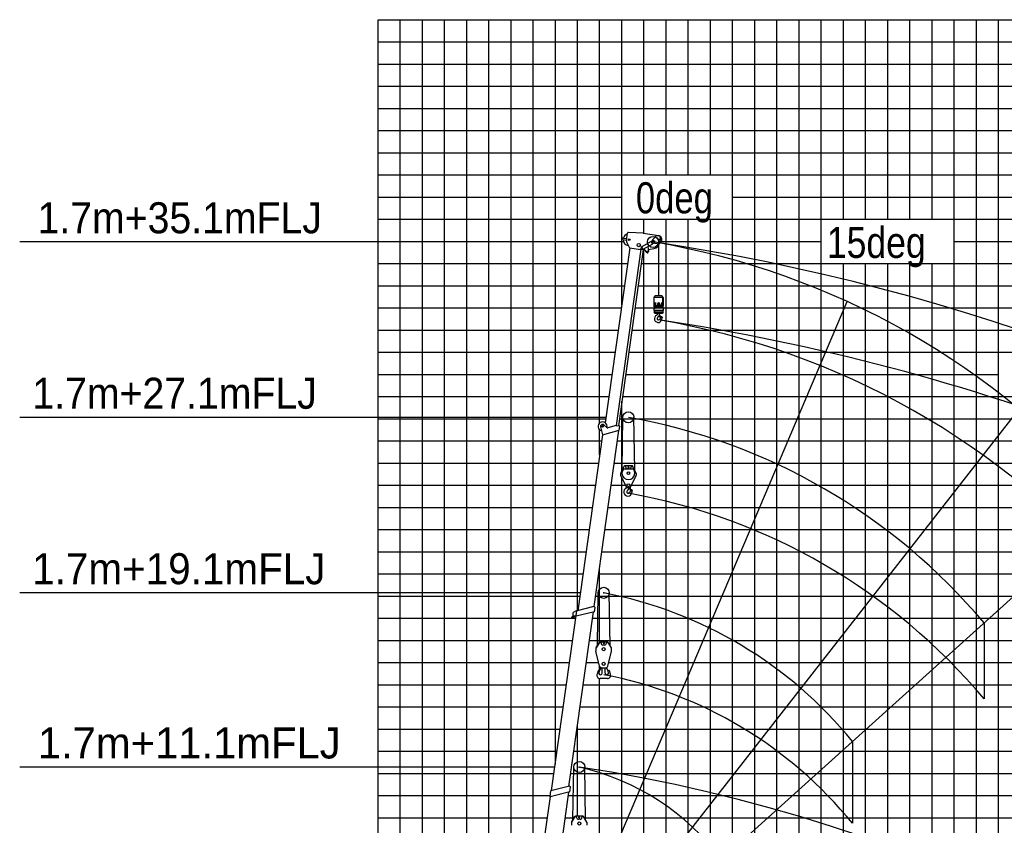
# Model space of a CAD drawing. Extents: x -390590 to 48051, y -92424 to 51651.
# Tile 23 of 37: x -229691 to -185265, y -4567 to 31771. Entities that reach past the tile are written whole.
import ezdxf

# ---------------------------------------------------------------- set-up
doc = ezdxf.new("R2010")
doc.units = 0
doc.layers.get('0').update_dxf_attribs({"linetype": 'CONTINUOUS'})

msp = doc.modelspace()

# ---------------------------------------------------------------- linework, layer by layer
at = {"color": 14, "linetype": 'Continuous'}
for p, q in [((-213522.596892, 31771.197759), (-123522.596892, 31771.197759)), ((-213522.596892, -58949.073282), (-213522.596892, 31771.197759)), ((-208522.596892, -15228.802241), (-208522.596892, 31771.197759)), ((-203522.596892, 13581.500031), (-203522.596892, 31771.197759)), ((-198522.596892, 24771.197759), (-198522.596892, 31771.197759)), ((-193522.596892, -78228.802241), (-193522.596892, 31771.197759)), ((-188522.596892, 22771.197759), (-188522.596892, 31771.197759)), ((-213522.596892, 26771.197759), (-123522.596892, 26771.197759)), ((-198522.596892, -78228.802241), (-198522.596892, 22771.197759)), ((-213522.596892, 21771.197759), (-202450.613865, 21771.197759)), ((-200746.243876, 21771.197759), (-193522.596892, 21771.197759)), ((-187522.596892, 21771.197759), (-123522.596892, 21771.197759)), ((-188522.596892, -78228.802241), (-188522.596892, 20771.197759)), ((-213522.596892, 16771.197759), (-202823.827622, 16771.197759)), ((-202212.485402, 16771.197759), (-123522.596892, 16771.197759)), ((-203522.596892, 12140.856095), (-203522.596892, 13273.227837)), ((-213522.596892, 11771.197759), (-203574.54022, 11771.197759)), ((-202861.102058, 11771.197759), (-179522.596892, 11771.197759)), ((-213522.596892, 6771.197759), (-204277.125859, 6771.197759)), ((-203563.806266, 6771.197759), (-123522.596892, 6771.197759)), ((-203522.596892, 3698.654363), (-203522.596892, 7064.417678)), ((-203522.596892, 2426.600873), (-203522.596892, 2598.357501)), ((-203522.596892, -78228.802241), (-203522.596892, 2056.737814)), ((-213522.596892, 1771.197759), (-205019.016371, 1771.197759)), ((-204265.428752, 1771.197759), (-123522.596892, 1771.197759)), ((-213522.596892, -3228.802241), (-205741.965917, -3228.802241)), ((-204929.886513, -3228.802241), (-123522.596892, -3228.802241))]:
    msp.add_line(p, q, dxfattribs=at)
at = {"color": 252, "linetype": 'Continuous'}
for p, q in [((-212522.596892, -15228.802241), (-212522.596892, 31771.197759)), ((-211522.596892, -15228.802241), (-211522.596892, 31771.197759)), ((-210522.596892, -15228.802241), (-210522.596892, 31771.197759)), ((-209522.596892, -15228.802241), (-209522.596892, 31771.197759)), ((-207522.596892, -17449.621214), (-207522.596892, 31771.197759)), ((-206522.596892, -8783.279976), (-206522.596892, 31771.197759)), ((-205522.596892, -1811.963657), (-205522.596892, 31771.197759)), ((-204522.596892, 5110.267757), (-204522.596892, 31771.197759)), ((-202522.596892, 18914.927387), (-202522.596892, 31771.197759)), ((-201522.596892, 24771.197759), (-201522.596892, 31771.197759)), ((-200522.596892, 24771.197759), (-200522.596892, 31771.197759)), ((-199522.596892, 24771.197759), (-199522.596892, 31771.197759)), ((-197522.596892, -78228.802241), (-197522.596892, 31771.197759)), ((-196522.596892, -78228.802241), (-196522.596892, 31771.197759)), ((-195522.596892, -78228.802241), (-195522.596892, 31771.197759)), ((-194522.596892, -78228.802241), (-194522.596892, 31771.197759)), ((-192522.596892, 22771.197759), (-192522.596892, 31771.197759)), ((-191522.596892, 22771.197759), (-191522.596892, 31771.197759)), ((-190522.596892, 22771.197759), (-190522.596892, 31771.197759)), ((-189522.596892, 22771.197759), (-189522.596892, 31771.197759)), ((-187522.596892, -78228.802241), (-187522.596892, 31771.197759)), ((-186522.596892, -78228.802241), (-186522.596892, 31771.197759)), ((-185522.596892, -78228.802241), (-185522.596892, 31771.197759)), ((-213522.596892, 30771.197759), (-123522.596892, 30771.197759)), ((-213522.596892, 29771.197759), (-123522.596892, 29771.197759)), ((-213522.596892, 28771.197759), (-123522.596892, 28771.197759)), ((-213522.596892, 27771.197759), (-123522.596892, 27771.197759)), ((-213522.596892, 25771.197759), (-123522.596892, 25771.197759)), ((-213522.596892, 24771.197759), (-123522.596892, 24771.197759)), ((-213522.596892, 23771.197759), (-202522.596892, 23771.197759)), ((-197522.596892, 23771.197759), (-123522.596892, 23771.197759)), ((-213522.596892, 22771.197759), (-123522.596892, 22771.197759)), ((-201522.596892, 22133.087426), (-201522.596892, 22771.197759)), ((-200522.596892, -78228.802241), (-200522.596892, 22771.197759)), ((-199522.596892, -78228.802241), (-199522.596892, 22771.197759)), ((-201522.596892, -78228.802241), (-201522.596892, 21386.567887)), ((-213522.596892, 20771.197759), (-202261.759111, 20771.197759)), ((-201650.416891, 20771.197759), (-123522.596892, 20771.197759)), ((-192522.596892, -78228.802241), (-192522.596892, 20771.197759)), ((-191522.596892, -78228.802241), (-191522.596892, 20771.197759)), ((-190522.596892, -78228.802241), (-190522.596892, 20771.197759)), ((-189522.596892, -78228.802241), (-189522.596892, 20771.197759)), ((-213522.596892, 19771.197759), (-202402.276239, 19771.197759)), ((-201790.934019, 19771.197759), (-123522.596892, 19771.197759)), ((-213522.596892, 18771.197759), (-202542.793366, 18771.197759)), ((-201931.451146, 18771.197759), (-201064.22896, 18771.197759)), ((-200664.243517, 18771.197759), (-123522.596892, 18771.197759)), ((-213522.596892, 17771.197759), (-202683.310494, 17771.197759)), ((-202071.968274, 17771.197759), (-123522.596892, 17771.197759)), ((-213522.596892, 15771.197759), (-202964.34475, 15771.197759)), ((-202353.00253, 15771.197759), (-185522.596892, 15771.197759)), ((-213522.596892, 14771.197759), (-203104.861878, 14771.197759)), ((-202493.519658, 14771.197759), (-123522.596892, 14771.197759)), ((-202522.596892, 11452.84712), (-202522.596892, 14564.267581)), ((-213522.596892, 13771.197759), (-203245.379006, 13771.197759)), ((-202634.036786, 13771.197759), (-123522.596892, 13771.197759)), ((-213522.596892, 12771.197759), (-203434.023092, 12771.197759)), ((-202720.561217, 12771.197759), (-123522.596892, 12771.197759)), ((-202522.596892, -78228.802241), (-202522.596892, 11109.166238)), ((-213522.596892, 10771.197759), (-203715.057347, 10771.197759)), ((-203001.6429, 10771.197759), (-202359.64719, 10771.197759)), ((-202093.340591, 10771.197759), (-123522.596892, 10771.197759)), ((-213522.596892, 9771.197759), (-203855.574475, 9771.197759)), ((-203142.183741, 9771.197759), (-123522.596892, 9771.197759)), ((-213522.596892, 8771.197759), (-203996.091603, 8771.197759)), ((-203282.724583, 8771.197759), (-123522.596892, 8771.197759)), ((-213522.596892, 7771.197759), (-204136.608731, 7771.197759)), ((-203423.265425, 7771.197759), (-123522.596892, 7771.197759)), ((-213522.596892, 5771.197759), (-204417.642987, 5771.197759)), ((-203704.347108, 5771.197759), (-123522.596892, 5771.197759)), ((-213522.596892, 4771.197759), (-204597.393846, 4771.197759)), ((-203843.806228, 4771.197759), (-123522.596892, 4771.197759)), ((-213522.596892, 3771.197759), (-204737.934688, 3771.197759)), ((-203984.347069, 3771.197759), (-123522.596892, 3771.197759)), ((-213522.596892, 2771.197759), (-204878.47553, 2771.197759)), ((-204124.887911, 2771.197759), (-203564.078673, 2771.197759)), ((-203113.449353, 2771.197759), (-123522.596892, 2771.197759)), ((-213522.596892, 771.197759), (-205159.557213, 771.197759)), ((-204405.969594, 771.197759), (-123522.596892, 771.197759)), ((-213522.596892, -228.802241), (-205300.098054, -228.802241)), ((-204546.510435, -228.802241), (-123522.596892, -228.802241)), ((-204522.596892, -4159.240465), (-204522.596892, -58.648546)), ((-213522.596892, -1228.802241), (-205440.638896, -1228.802241)), ((-204687.051277, -1228.802241), (-123522.596892, -1228.802241)), ((-213522.596892, -2228.802241), (-205581.179737, -2228.802241)), ((-204827.592119, -2228.802241), (-123522.596892, -2228.802241)), ((-213522.596892, -4228.802241), (-205882.506758, -4228.802241)), ((-205070.427354, -4228.802241), (-204688.578567, -4228.802241)), ((-204212.187354, -4228.802241), (-123522.596892, -4228.802241))]:
    msp.add_line(p, q, dxfattribs=at)
at = {"color": 15, "linetype": 'Continuous'}
for p, q in [((-202484.465801, 21857.154161), (-202312.824259, 21833.035584)), ((-202475.42525, 21921.456817), (-202303.788539, 21897.338919)), ((-202315.649318, 21812.929415), (-202270.241115, 22136.025553)), ((-201563.671887, 22138.856438), (-202217.722029, 22178.929714)), ((-201632.395284, 21530.076492), (-201186.992022, 21781.334637)), ((-201563.670146, 22138.858922), (-200851.397105, 22038.77236)), ((-201184.537833, 21776.984117), (-201186.992022, 21781.334637)), ((-201132.884702, 21846.144934), (-201136.469125, 21820.636141)), ((-201132.886917, 21846.143293), (-200953.917002, 22038.042828)), ((-200953.917226, 22038.04596), (-200939.420959, 22036.008986)), ((-200939.420959, 22036.008986), (-200928.554193, 22034.482019)), ((-200928.554193, 22034.482019), (-200853.482272, 22023.933129)), ((-200798.214657, 21950.594074), (-200837.972367, 21667.655536)), ((-200783.375425, 21948.508908), (-200817.433139, 21706.134799)), ((-202162.651156, 21476.506474), (-203270.880882, 13589.711872)), ((-201664.240626, 21426.647568), (-202782.866876, 13465.865367)), ((-201560.365978, 21412.051401), (-202678.710429, 13453.274643)), ((-202300.869053, 21724.231556), (-202176.030928, 21478.385266)), ((-202176.030885, 21478.386555), (-201667.020848, 21406.861927)), ((-201674.464653, 21428.082721), (-201673.212595, 21436.990066)), ((-201674.462091, 21428.083375), (-201554.951787, 21411.28575)), ((-201673.210671, 21436.986869), (-201553.700367, 21420.189243)), ((-201632.393283, 21530.078654), (-201666.154427, 21436.475119)), ((-201573.280169, 21429.06024), (-201625.858293, 21522.26505)), ((-201563.146199, 21392.265759), (-201518.155119, 21385.943742)), ((-201559.413402, 21420.995037), (-201122.694187, 21667.354391)), ((-201554.953163, 21411.287829), (-201553.701856, 21420.191339)), ((-201535.990044, 21434.202852), (-201411.027172, 21277.634552)), ((-201518.157235, 21385.938917), (-201499.885288, 21388.60833)), ((-201353.271379, 21537.282632), (-201322.512878, 21315.661911)), ((-201337.001616, 21412.404574), (-201070.891291, 21451.281561)), ((-201122.694187, 21667.354391), (-201125.637297, 21672.571617)), ((-201044.255439, 21717.830907), (-201047.175215, 21697.052119)), ((-201047.175215, 21697.052119), (-200837.972367, 21667.655536)), ((-203479.082358, 13406.611423), (-203394.655262, 13051.36327)), ((-203332.699575, 13495.394792), (-203198.640989, 13379.394527)), ((-202777.717035, 13467.213876), (-203153.355317, 13368.851324)), ((-202777.704366, 13467.187335), (-202634.138178, 13447.010422)), ((-202636.786766, 13249.658119), (-202613.012482, 13418.820929)), ((-202612.984708, 13418.847892), (-202634.168763, 13446.990461)), ((-203394.657193, 13051.347943), (-204510.076161, 5113.390592)), ((-203770.885225, 5297.754477), (-202653.945512, 13245.193105)), ((-203394.38926, 13051.420621), (-202636.742519, 13249.683849)), ((-205690.038482, -3003.372414), (-204550.336706, 5106.026698)), ((-204909.53059, -2811.82473), (-203803.50468, 5057.958158)), ((-204723.035294, 4888.707474), (-204785.647745, 4821.592811)), ((-204723.586835, 4878.164013), (-204715.734828, 5027.374549)), ((-204575.763534, 5104.551209), (-204715.735845, 5027.374026)), ((-203757.569122, 5069.414642), (-204584.467571, 4863.175355)), ((-204575.763034, 5104.555143), (-204551.030982, 5101.079866)), ((-204550.335927, 5106.026276), (-204543.428342, 5105.055642)), ((-203780.299347, 5295.406472), (-204543.474848, 5105.060522)), ((-203780.35807, 5295.438433), (-203751.640968, 5291.402508)), ((-203757.636599, 5069.463671), (-203730.409545, 5263.194216)), ((-203751.628883, 5291.389956), (-203730.364246, 5263.174954)), ((-204785.6441, 4821.592314), (-204787.19906, 4792.043647)), ((-204787.19906, 4792.043647), (-204727.341821, 4788.893739)), ((-204647.889396, 4874.065847), (-204727.345044, 4788.89686)), ((-204583.422348, 4870.576776), (-204723.589319, 4878.166913)), ((-204699.581172, 4818.657071), (-204668.22044, 4819.311497)), ((-204666.946113, 4853.637435), (-204666.272198, 4821.342783)), ((-205816.247238, -9535.586194), (-204907.352568, -3068.464896)), ((-205758.825043, -3277.260367), (-205721.391748, -3010.908643)), ((-204862.302052, -3057.395477), (-205758.7386, -3277.393693)), ((-204887.55599, -2806.431852), (-205721.319167, -3011.049136)), ((-204887.626367, -2806.309011), (-204852.991948, -2811.176561)), ((-204862.375235, -3057.254866), (-204831.749042, -2839.338194)), ((-204853.005632, -2811.309565), (-204831.748889, -2839.487755)), ((-207077.124859, -12728.95129), (-205748.441375, -3274.877516))]:
    msp.add_line(p, q, dxfattribs=at)
at = {"color": 7, "linetype": 'Continuous'}
for p, q in [((-202442.524515, 21747.836665), (-229690.837847, 21747.836665)), ((-203236.609833, 13833.604189), (-229690.837847, 13833.604189)), ((-204396.821734, 5919.373665), (-229690.837847, 5919.373665)), ((-205540.673026, -1940.582031), (-229690.837847, -1940.582031))]:
    msp.add_line(p, q, dxfattribs=at)
at = {"color": 151, "linetype": 'Continuous'}
for p, q in [((-200864.229113, 21582.009094), (-200864.229113, 19319.11792)), ((-205858.243338, -12738.466801), (-192359.889895, 19061.661092)), ((-205867.979289, -13021.705793), (-184599.092351, 14201.22807)), ((-202511.299985, 11478.453486), (-202476.212465, 13837.31875)), ((-201941.166314, 11447.542087), (-201976.767285, 13837.324347)), ((-205915.260511, -13204.941749), (-180242.2829, 9911.111121)), ((-203623.131983, 3565.006374), (-203590.38894, 5922.867941)), ((-203053.99007, 3540.783925), (-203089.066233, 5923.050157)), ((-186181.503862, 4563.412547), (-186181.503862, 1137.259905)), ((-204727.776881, -4294.949322), (-204695.033838, -1937.087755)), ((-204158.634968, -4319.171771), (-204193.711131, -1936.905539))]:
    msp.add_line(p, q, dxfattribs=at)
at = {"color": 168, "linetype": 'Continuous'}
for p, q in [((-201067.436639, 19234.650242), (-201062.436319, 19239.65058)), ((-201067.429155, 18869.121094), (-201067.429155, 19234.618652)), ((-200666.045275, 19239.617187), (-201062.429155, 19239.617187)), ((-201059.244167, 19244.124093), (-201016.520178, 19318.124234)), ((-201051.452898, 19239.625803), (-201059.244167, 19244.124093)), ((-200713.69652, 19319.11792), (-201014.771517, 19319.11792)), ((-200711.98681, 19318.150432), (-200669.26099, 19244.14712)), ((-200682.448701, 19237.658266), (-200680.449626, 19239.657383)), ((-200682.439318, 19237.617676), (-200682.439318, 18869.121094)), ((-200669.26099, 19244.14712), (-200677.053316, 19239.64822)), ((-200666.055859, 19239.658801), (-200661.054676, 19234.6576)), ((-200661.042833, 19234.618652), (-200661.042833, 18869.121094)), ((-200916.229036, 18869.121094), (-201067.429155, 18869.121094)), ((-201058.257364, 18869.15583), (-201064.257093, 18863.156151)), ((-201059.248787, 18819.148469), (-201064.251845, 18814.14569)), ((-201060.249243, 18762.147713), (-201064.247433, 18766.145905)), ((-201064.245139, 18758.147982), (-201060.246948, 18762.146174)), ((-201059.237341, 18839.158555), (-201064.240266, 18844.161468)), ((-201064.22896, 18656.128418), (-201064.22896, 18758.123047)), ((-201064.228472, 18863.122559), (-201064.228472, 18844.124023)), ((-201064.228472, 18814.124023), (-201064.228472, 18766.124268)), ((-201060.235308, 18762.123535), (-201013.735949, 18762.123535)), ((-200668.221025, 18762.12207), (-201060.228228, 18762.12207)), ((-201059.22896, 18819.122314), (-201059.22896, 18839.121582)), ((-200669.30092, 18839.121582), (-201059.22896, 18839.121582)), ((-200669.241075, 18819.122314), (-201059.22896, 18819.122314)), ((-201007.913607, 18889.123535), (-201007.913607, 19009.123047)), ((-200992.781359, 18889.123535), (-200992.781359, 19009.123047)), ((-200914.229525, 18946.124268), (-200914.229525, 18873.123779)), ((-200814.233568, 18881.125488), (-200914.229525, 18881.125488)), ((-200814.233568, 18873.123779), (-200914.229525, 18873.123779)), ((-200914.229113, 18872.120361), (-200914.229113, 18871.124268)), ((-200814.233568, 18946.124268), (-200814.233568, 18873.123779)), ((-200814.233568, 18872.120361), (-200814.233568, 18871.124268)), ((-200661.042833, 18869.121094), (-200812.234056, 18869.121094)), ((-200735.681383, 19009.123047), (-200735.681383, 18889.123535)), ((-200664.241774, 18863.153382), (-200670.242539, 18869.154098)), ((-200664.259616, 18844.162928), (-200669.259952, 18839.162605)), ((-200664.246742, 18814.165961), (-200669.249801, 18819.16874)), ((-200669.241075, 18839.121582), (-200669.241075, 18819.122314)), ((-200664.252557, 18766.150607), (-200668.253337, 18762.149824)), ((-200668.250949, 18762.151894), (-200664.251032, 18758.151976)), ((-200664.243517, 18844.124023), (-200664.243517, 18863.122559)), ((-200664.243517, 18766.124268), (-200664.243517, 18814.124023)), ((-200664.243517, 18758.123047), (-200664.243517, 18656.128418)), ((-201064.244421, 18656.16106), (-201060.242767, 18652.159425)), ((-201024.236556, 18516.16344), (-201064.238378, 18576.166255)), ((-201060.239806, 18652.154837), (-201064.23799, 18648.156636)), ((-201064.22896, 18648.126221), (-201064.22896, 18576.12915)), ((-201060.235308, 18652.127685), (-201013.735949, 18652.127685)), ((-200668.219347, 18652.125244), (-201060.229204, 18652.125244)), ((-200664.412279, 18576.12915), (-201056.369341, 18576.12915)), ((-200864.229113, 18516.12915), (-201024.229113, 18516.12915)), ((-200909.228701, 18516.12915), (-200909.228701, 18501.99585)), ((-200871.781347, 18371.969888), (-200908.431436, 18335.319799)), ((-200704.241076, 18516.12915), (-200864.229113, 18516.12915)), ((-200824.386082, 18416.60844), (-200841.873622, 18406.512007)), ((-200828.572987, 18427.553255), (-200790.161095, 18327.184168)), ((-200804.754222, 18444.520425), (-200821.363505, 18440.897801)), ((-200819.22954, 18516.12915), (-200819.22954, 18499.073486)), ((-200809.150622, 18443.561533), (-200783.152698, 18324.364265)), ((-200804.754222, 18444.520425), (-200778.756299, 18325.323157)), ((-200778.756299, 18325.323157), (-200784.425748, 18324.086602)), ((-200664.35339, 18576.21759), (-200704.352707, 18516.218534)), ((-200664.26828, 18648.174206), (-200668.269053, 18652.174996)), ((-200668.266005, 18652.170913), (-200664.265042, 18656.171857)), ((-200664.243517, 18576.12915), (-200664.243517, 18648.126221))]:
    msp.add_line(p, q, dxfattribs=at)
at = {"color": 224, "linetype": 'Continuous'}
for p, q in [((-202473.80125, 11563.450602), (-202574.71128, 11334.721145)), ((-202434.38841, 11623.057847), (-202573.941858, 11306.736624)), ((-202473.80125, 11563.450602), (-202462.822682, 11558.607118)), ((-202046.047572, 11640.945204), (-202406.938838, 11640.945204)), ((-202346.492976, 11585.945204), (-202346.492976, 11640.945204)), ((-202106.493282, 11640.945204), (-202106.493282, 11585.945204)), ((-201879.046105, 11306.736405), (-202018.599503, 11623.057517)), ((-202576.492976, 11294.622083), (-202576.492976, 11227.800794)), ((-202574.71128, 11334.721145), (-202563.732713, 11329.877661)), ((-202314.674944, 10677.92234), (-202573.514232, 11214.772176)), ((-202003.166103, 11500.945204), (-202449.820003, 11500.945204)), ((-202186.493282, 11505.942762), (-202266.492824, 11505.942762)), ((-202138.311495, 10677.925053), (-201879.473374, 11214.772871)), ((-201876.493129, 11294.622083), (-201876.493129, 11227.800794)), ((-202147.83453, 10666.582217), (-202127.816166, 10521.267577)), ((-202165.333919, 10660.950208), (-202287.652644, 10660.950208)), ((-202237.572401, 10565.370326), (-202275.991293, 10526.951434)), ((-202172.712732, 10660.951111), (-202138.902286, 10524.257468)), ((-202127.816166, 10521.267577), (-202133.365564, 10520.503099)), ((-203562.028291, 3668.118769), (-203689.478859, 3453.046004)), ((-203537.478288, 3686.009317), (-203685.969411, 3435.430625)), ((-203562.028291, 3668.118769), (-203551.704583, 3662.001014)), ((-203165.858108, 3700.71523), (-203511.669784, 3700.71523)), ((-203458.763793, 3645.71523), (-203458.763793, 3700.71523)), ((-203298.764075, 3565.715352), (-203378.763572, 3565.715352)), ((-203218.764098, 3700.71523), (-203218.764098, 3645.71523)), ((-202991.558322, 3435.430291), (-203140.049383, 3686.008877)), ((-203689.478859, 3453.046004), (-203679.155151, 3446.928249)), ((-203688.763488, 3425.234395), (-203688.763488, 3293.080831)), ((-203527.162569, 2617.381101), (-203688.210738, 3288.413213)), ((-203150.365637, 2617.380516), (-202989.317132, 3288.413299)), ((-202988.764159, 3293.080831), (-202988.764159, 3425.234395)), ((-203592.484857, 2394.617372), (-203641.367301, 2247.443115)), ((-203544.244263, 2381.841404), (-203557.307767, 2316.425517)), ((-203463.533826, 2546.534967), (-203544.473626, 2382.177741)), ((-203539.089071, 2379.526048), (-203544.472531, 2382.177201)), ((-203457.762824, 2544.670761), (-203539.090166, 2379.526588)), ((-203481.172901, 2490.339674), (-203483.864686, 2491.665278)), ((-203481.174593, 2490.340102), (-203433.003026, 2540.803341)), ((-203429.924445, 2540.717794), (-203247.60369, 2540.717794)), ((-203408.761611, 2301.737813), (-203408.761611, 2540.736348)), ((-203268.764083, 2301.737813), (-203268.764083, 2540.736348)), ((-203244.525135, 2540.803526), (-203196.353568, 2490.340287)), ((-203138.43737, 2379.526914), (-203219.764712, 2544.671088)), ((-203133.054129, 2382.17796), (-203213.993929, 2546.535186)), ((-203193.655215, 2491.664467), (-203196.346999, 2490.338863)), ((-203133.04748, 2382.176063), (-203138.430721, 2379.525018)), ((-203120.216182, 2316.424762), (-203133.279733, 2381.840888)), ((-203036.156622, 2247.44178), (-203085.039297, 2394.616731)), ((-203173.765334, 2056.737813), (-203503.761336, 2056.737813)), ((-204666.673189, -4191.836927), (-204794.123757, -4406.909692)), ((-204794.123757, -4406.909692), (-204783.800049, -4413.027447)), ((-204793.408386, -4434.721301), (-204793.408386, -4566.874865)), ((-204642.123186, -4173.946379), (-204790.614309, -4424.525071)), ((-204666.673189, -4191.836927), (-204656.349481, -4197.954682)), ((-204270.503006, -4159.240466), (-204616.314682, -4159.240466)), ((-204563.408691, -4214.240466), (-204563.408691, -4159.240466)), ((-204403.408973, -4294.240344), (-204483.40847, -4294.240344)), ((-204323.408996, -4159.240466), (-204323.408996, -4214.240466)), ((-204096.20322, -4424.525405), (-204244.694281, -4173.946819)), ((-204093.409057, -4566.874865), (-204093.409057, -4434.721301))]:
    msp.add_line(p, q, dxfattribs=at)
at = {"color": 220, "linetype": 'Continuous'}
msp.add_line((-192120.723391, -784.284737), (-192120.723391, -4476.920528), dxfattribs=at)
at = {"color": 15, "linetype": 'Continuous'}
for centre, radius in [((-202189.592648, 21848.501628), 38.461524), ((-201114.21731, 21747.836665), 76.123868), ((-201114.21731, 21747.836665), 38.461524), ((-200866.526029, 21859.307229), 23.476509), ((-201760.239275, 21601.545452), 74.925054), ((-201371.989818, 21308.787421), 22.977016), ((-203391.44137, 13427.412714), 34.964941)]:
    msp.add_circle(centre, radius, dxfattribs=at)
at = {"color": 25, "linetype": 'Continuous'}
for centre in [(-201114.21731, 21747.836665), (-202226.489834, 13833.604189), (-203338.762358, 5919.373665), (-204443.407257, -1940.58203)]:
    msp.add_circle(centre, 249.750257, dxfattribs=at)
at = {"color": 168, "linetype": 'Continuous'}
msp.add_circle((-200864.229113, 18946.124268), 22.999908, dxfattribs=at)
at = {"color": 224, "linetype": 'Continuous'}
for centre, radius in [((-202346.492976, 11648.94325), 7.999998), ((-202226.493282, 11585.945204), 22.999945), ((-202106.493282, 11648.94325), 7.999998), ((-202226.493129, 11315.947767), 59.999981), ((-202226.493129, 10770.947767), 64.999977), ((-203458.763793, 3708.715474), 7.999995), ((-203338.764068, 3645.71523), 22.999933), ((-203218.764098, 3708.715474), 7.999995), ((-203338.763824, 3375.715352), 69.999954), ((-203338.763824, 2715.736593), 69.999878), ((-204563.408691, -4151.240222), 7.999995), ((-204443.408722, -4484.240344), 69.999954), ((-204443.408966, -4214.240466), 22.999933), ((-204323.408996, -4151.240222), 7.999995)]:
    msp.add_circle(centre, radius, dxfattribs=at)
at = {"color": 15, "linetype": 'Continuous'}
for centre, radius, start, end in [((-202480.933152, 21889.441158), 32.467514, 82.001366, 262.00133), ((-202189.592648, 21848.501628), 272.22778, 178.851113, 262.090341), ((-202189.592648, 21848.501628), 272.22778, 105.631034, 165.151556), ((-202167.256585, 21792.077582), 149.850154, 172.00005, 206.920991), ((-202220.774358, 22129.072627), 49.950032, 86.493937, 172.00005), ((-200862.51783, 21959.624883), 64.935044, 352.00133, 82.001366), ((-200862.51783, 21959.624883), 79.920059, 352.00133, 82.001366), ((-200866.526029, 21859.307229), 149.100888, 289.971491, 57.695762), ((-201114.21731, 21747.836665), 299.700308, 278.311743, 352.001313), ((-201371.989818, 21308.787421), 49.950032, 218.225354, 7.459454), ((-203391.576489, 13427.363934), 202.29751, 345.301844, 256.974393), ((-203391.44137, 13427.412714), 89.909978, 82, 194.51831), ((-203391.44137, 13427.412714), 89.909978, 49.130217, 81.999652), ((-203165.840305, 13417.188562), 49.949956, 229.143329, 284.689132), ((-204744.663626, 4819.816941), 34.965036, 110.063881, 163.911522), ((-204744.663626, 4819.816941), 34.965036, 235.984952, 297.990379), ((-204744.663626, 4819.816941), 34.965036, 301.901024, 332.074264)]:
    msp.add_arc(centre, radius, start, end, dxfattribs=at)
at = {"color": 151, "linetype": 'Continuous'}
for centre, radius, start, end in [((-215422.596892, -74034.67385), 96845.335699, 32.255316, 81.503752), ((-206938.818181, -12843.110352), 35077.907447, 40.441905, 80.441905), ((-201014.771517, 19317.118408), 1.999991, 90.000016, 150.000011), ((-200713.69652, 19317.118408), 1.999991, 30.000578, 90.001164), ((-215172.56933, -77546.146654), 96837.677754, 68.854505, 81.503099), ((-206688.829985, -16362.320201), 35077.907447, 40.441905, 80.441905), ((-206938.818181, -12843.110352), 27089.72383, 39.982288, 79.982287), ((-206938.814077, -16269.262994), 27089.723116, 39.9823, 79.982296), ((-206938.818181, -12843.110352), 19104.743087, 39.138371, 79.13837), ((-206938.737794, -16535.752622), 19104.734302, 39.13872, 79.13861), ((-215422.596892, -74034.67385), 72925.308914, 9.619135, 81.340973), ((-206938.818181, -12843.110352), 11184.462414, 37.107997, 77.107997)]:
    msp.add_arc(centre, radius, start, end, dxfattribs=at)
at = {"color": 168, "linetype": 'Continuous'}
for centre, radius, start, end in [((-200916.229036, 18871.124268), 1.999991, 269.999997, 0.000036), ((-200864.229113, 18946.124268), 49.999893, 0.000036, 180.000005), ((-200905.22928, 18872.120361), 0.999996, 0.000036, 90.000016), ((-200823.23015, 18872.120361), 0.999996, 90.000016, 180.000005), ((-200812.234056, 18871.124268), 1.999991, 179.999995, 269.999984), ((-200880.728945, 18286.627197), 170.999268, 112.963167, 283.449545), ((-200972.229189, 18501.99585), 62.999847, 292.868495, 359.999909), ((-200864.229113, 18291.126709), 62.499893, 135.00011, 340.842477), ((-200999.229113, 18499.073486), 179.999207, 314.999944, 326.479634), ((-200830.86809, 18387.457275), 21.999924, 120.000126, 146.638998), ((-200999.229113, 18499.073486), 179.999207, 330.687632, 344.117425), ((-200880.728945, 18270.126953), 154.999832, 284.868322, 355.783388), ((-200801.498827, 18457.764893), 21.999924, 168.20002, 226.133848), ((-200999.229113, 18499.073486), 179.999207, 348.199965, 359.999964), ((-200554.955187, 18183.416748), 264.998535, 137.315653, 160.798827), ((-200785.488085, 18328.970947), 4.999994, 200.942161, 282.303941), ((-200731.372667, 18346.126709), 24.999908, 338.32107, 137.315694), ((-200461.900743, 18238.999023), 264.998535, 158.321039, 175.769413)]:
    msp.add_arc(centre, radius, start, end, dxfattribs=at)
at = {"color": 224, "linetype": 'Continuous'}
for centre, radius, start, end in [((-202406.938838, 11610.945204), 29.999962, 90.000125, 156.194105), ((-202266.492824, 11585.945204), 79.999931, 179.999964, 269.999973), ((-202186.493282, 11585.945204), 79.999931, 269.999997, 0.000036), ((-202046.047572, 11610.945204), 29.999962, 23.805977, 90.000016), ((-202546.493129, 11294.622083), 29.999962, 156.194023, 180.000019), ((-202546.493129, 11227.800794), 29.999962, 180.000091, 205.740888), ((-202226.493129, 11315.947767), 289.99939, 140.3623, 39.637756), ((-201906.493129, 11227.800794), 29.999962, 334.259112, 359.999909), ((-201906.493129, 11294.622083), 29.999962, 359.999981, 23.805977), ((-202344.993037, 10714.822279), 70.999901, 292.319457, 312.480369), ((-202287.652644, 10690.950208), 29.999962, 205.740792, 269.999875), ((-202165.333919, 10690.950208), 29.999962, 269.99982, 334.259112), ((-202245.493068, 10472.454115), 190.999756, 112.319544, 269.999919), ((-202226.493129, 10477.454115), 69.999901, 135, 341.074813), ((-202245.493068, 10457.454359), 175.999756, 270.000038, 356.348436), ((-202378.992976, 10706.787611), 199.999695, 314.999944, 342.50703), ((-202167.259731, 10640.056654), 21.99995, 120.000072, 162.50703), ((-201876.49435, 10357.451917), 299.999237, 138.000202, 161.074876), ((-202134.048671, 10525.459486), 4.999994, 193.892969, 277.843609), ((-202078.63058, 10539.453626), 27.999945, 339.975397, 138.000202), ((-201770.459804, 10427.138929), 299.999237, 159.97527, 176.348436), ((-203511.669784, 3670.71523), 29.999947, 90.000125, 149.349367), ((-203378.763572, 3645.71523), 79.999908, 179.999964, 269.999973), ((-203298.764075, 3645.71523), 79.999908, 269.999997, 0.000036), ((-203165.858108, 3670.71523), 29.999947, 30.650648, 89.999907), ((-203668.763488, 3425.234395), 19.99995, 149.34934, 180.000019), ((-203668.763488, 3293.080831), 19.99995, 180.000022, 193.495793), ((-203008.764159, 3425.234395), 19.99995, 359.999981, 30.650703), ((-203008.764159, 3293.080831), 19.99995, 346.504111, 359.999855), ((-203503.761336, 2201.737813), 144.999802, 161.626646, 269.999973), ((-203568.760101, 2386.737325), 24.999949, 348.706728, 161.626646), ((-203483.761352, 2301.737813), 74.999939, 168.706656, 359.999901), ((-203429.924445, 2640.717794), 99.999901, 193.495766, 269.999929), ((-203193.765319, 2301.737813), 74.999939, 180.000132, 11.293398), ((-203247.60369, 2640.717794), 99.999901, 270.000038, 346.504221), ((-203173.765334, 2201.737813), 144.999802, 270.000052, 18.373409), ((-203108.76535, 2386.737325), 24.999949, 18.373463, 191.293327), ((-204773.408386, -4434.721301), 19.99995, 149.34934, 180.000019), ((-204616.314682, -4189.240466), 29.999947, 90.000125, 149.349367), ((-204483.40847, -4214.240466), 79.999908, 179.999964, 269.999973), ((-204403.408973, -4214.240466), 79.999908, 269.999997, 0.000036), ((-204270.503006, -4189.240466), 29.999947, 30.650648, 89.999907), ((-204113.409057, -4434.721301), 19.99995, 359.999981, 30.650703)]:
    msp.add_arc(centre, radius, start, end, dxfattribs=at)
at = {"color": 168, "linetype": 'Continuous'}
for centre, major_axis, start_param, end_param in [((-201017.913607, 18889.123535), (0.011673, 20), 3.1427340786, 4.7126723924), ((-201002.781359, 18889.123535), (0.011673, 20), 3.1427340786, 4.7126723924), ((-200725.681368, 18889.123535), (-0.011673, 20), 1.5705281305, 3.1404634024)]:
    msp.add_ellipse(centre, major_axis=major_axis, ratio=0.499999, start_param=start_param, end_param=end_param, dxfattribs=at)
at = {"color": 20, "linetype": 'Continuous'}
for p in [(-201114.217309, 21747.836665), (-203338.762358, 5919.373665), (-204443.407256, -1940.582031)]:
    msp.add_point(p, dxfattribs=at)

# ---------------------------------------------------------------- texts
at = {"color": 7, "linetype": 'Continuous', "char_height": 1400, "attachment_point": 1}
for s, insert in [('\\W0.834449;\\A1;0deg', (-201888.333378, 24438.368213)), ('\\W0.945076;\\A1;1.7m+35.1mFLJ', (-228886.01342, 23535.816611)), ('\\W0.856800;\\A1;15deg', (-193271.385777, 22423.874534)), ('\\W0.945076;\\A1;1.7m+27.1mFLJ', (-229118.043803, 15621.584136)), ('\\W0.974610;\\A1;1.7m+19.1mFLJ', (-229127.522024, 7707.353611)), ('\\W1.006049;\\A1;1.7m+11.1mFLJ', (-228871.78645, -152.602084))]:
    msp.add_mtext(s, dxfattribs=dict(at, insert=insert))

doc.saveas('drawing.dxf')
